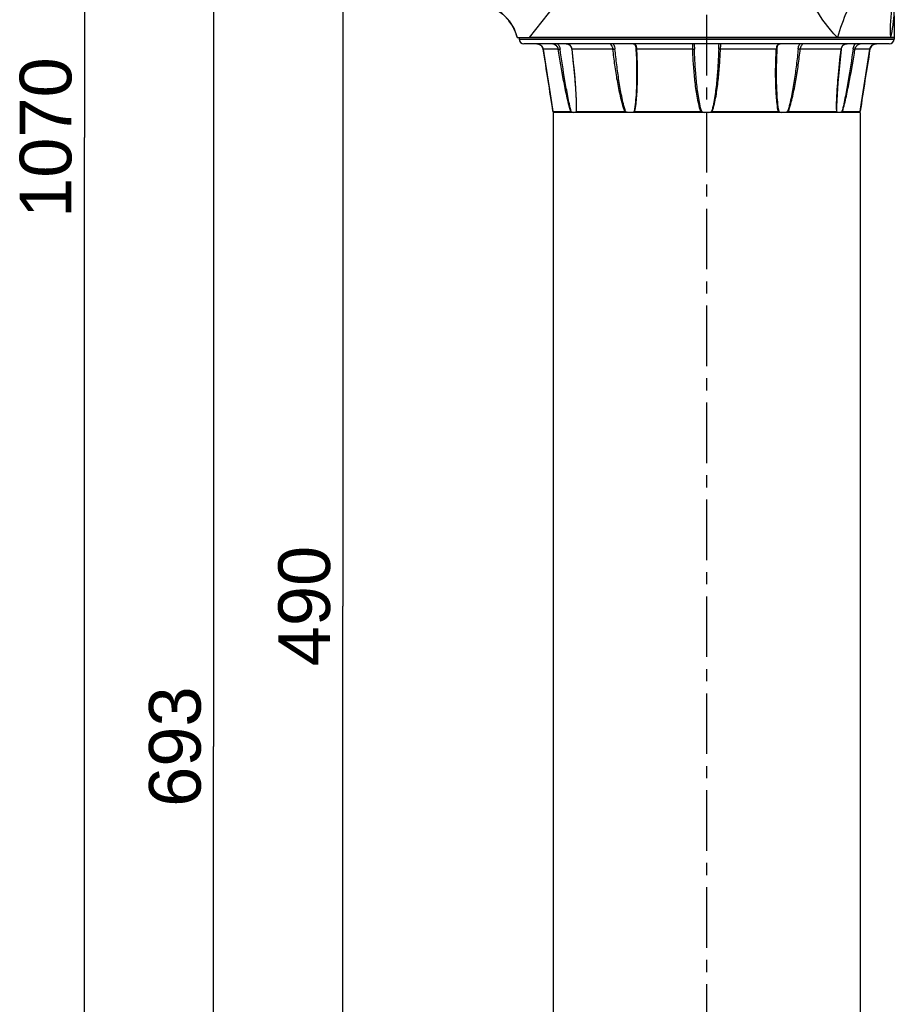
# Model space of a CAD drawing. Header units: millimetres. Extents: x 12 to 2508, y 25 to 1770.
# Tile 24 of 53: x 1243 to 1514, y 617 to 921. Entities that reach past the tile are written whole.
import ezdxf

# ---------------------------------------------------------------- set-up
doc = ezdxf.new("R2010")
doc.units = ezdxf.units.MM
doc.linetypes.add('CENTER', pattern=[0.6, 0.375, -0.075, 0.075, -0.075])
for name, color, linetype in [('ARM1_ABL4', 7, 'Continuous'), ('ARM1_PIPE_PBL5', 7, 'Continuous'), ('COVER_M_PBL14', 7, 'Continuous'), ('COVER_M_PBL27', 7, 'Continuous'), ('FLANGE_ARM1_PBL35', 7, 'Continuous'), ('FLANGE_E_PBL3', 7, 'Continuous'), ('HOLDER_M_PBL26', 7, 'Continuous'), ('HOLDER_M_PBL36', 7, 'Continuous'), ('MODULE_M_ABL1', 7, 'Continuous'), ('MODULE_M_ABL13', 7, 'Continuous'), ('new_view_6_VBL0', 7, 'Continuous')]:
    doc.layers.add(name, color=color, linetype=linetype)
doc.styles.get("Standard").update_dxf_attribs({"font": 'arial.ttf'})
doc.dimstyles.new('DIMSTYLE_4', dxfattribs={"dimtxt": 16, "dimasz": 12, "dimexe": 1, "dimexo": 0.5, "dimgap": 1, "dimtad": 1, "dimdsep": 46, "dimtxsty": 'Standard', "dimblk": '_FILLED', "dimblk1": '_FILLED', "dimblk2": '_FILLED', "dimcen": 0.09, "dimclrt": 134, "dimazin": 2, "dimtp": 0.5, "dimtm": 0.5, "dimtfac": 1, "dimtofl": 0, "dimtmove": 0, "dimatfit": 3, "dimldrblk": '_FILLED', "dimfxl": 1, "dimtolj": 1, "dimarcsym": 0})
doc.dimstyles.new('DIMSTYLE_5', dxfattribs={"dimtxt": 16, "dimasz": 12, "dimexe": 1, "dimexo": 0.5, "dimgap": 1, "dimtad": 1, "dimdsep": 46, "dimtxsty": 'Standard', "dimblk": '_FILLED', "dimblk1": '_FILLED', "dimblk2": '_FILLED', "dimcen": 0.09, "dimclrt": 134, "dimazin": 2, "dimtp": 0.8, "dimtm": 0.8, "dimtfac": 1, "dimtofl": 0, "dimtmove": 0, "dimatfit": 3, "dimldrblk": '_FILLED', "dimfxl": 1, "dimtolj": 1, "dimarcsym": 0})
doc.dimstyles.new('DIMSTYLE_6', dxfattribs={"dimtxt": 16, "dimasz": 12, "dimexe": 1, "dimexo": 0.5, "dimgap": 1, "dimtad": 1, "dimdec": 0, "dimdsep": 46, "dimtxsty": 'Standard', "dimblk": '_FILLED', "dimblk1": '_FILLED', "dimblk2": '_FILLED', "dimcen": 0.09, "dimclrt": 134, "dimazin": 2, "dimtp": 1.2, "dimtm": 1.2, "dimtfac": 1, "dimtdec": 0, "dimtofl": 0, "dimtmove": 0, "dimatfit": 3, "dimldrblk": '_FILLED', "dimfxl": 1, "dimtolj": 1, "dimarcsym": 0})

# ---------------------------------------------------------------- blocks, each defined once
blk = doc.blocks.new('_FILLED')
at = {"color": 0, "linetype": 'ByBlock'}
blk.add_solid([(0, 0), (-1, 0.2), (-1, -0.2)], dxfattribs=at)
blk = doc.blocks.new('*D11')
at = {"color": 134, "transparency": 16777216}
for p, q in [((1982.52, 772.6), (1986.52, 772.6)), ((1982.52, 772.6), (1982.52, 700.1)), ((1982.52, 627.6), (1982.52, 700.1)), ((2153.52, 627.6), (1978.52, 627.6))]:
    blk.add_line(p, q, dxfattribs=at)
at = {"color": 134, "transparency": 16777216, "xscale": 12, "yscale": 12, "zscale": 12}
for p, rotation in [((1982.52, 772.6), 90), ((1982.52, 627.6), 270)]:
    blk.add_blockref('_FILLED', p, dxfattribs=dict(at, rotation=rotation))
at = {"color": 134, "transparency": 16777216, "insert": (1962.52, 700.1), "char_height": 16, "width": 36.8, "attachment_point": 2, "rotation": 90, "line_spacing_factor": 0.9}
blk.add_mtext('145', dxfattribs=at)
blk = doc.blocks.new('*D12')
at = {"color": 134, "transparency": 16777216}
for p, q in [((1978.52, 1262.6), (2016.53, 1262.6)), ((1982.52, 1262.6), (1982.52, 1017.6)), ((1982.52, 772.6), (1982.52, 1017.6)), ((2016.34, 772.6), (1978.52, 772.6))]:
    blk.add_line(p, q, dxfattribs=at)
at = {"color": 134, "transparency": 16777216, "xscale": 12, "yscale": 12, "zscale": 12}
for p, rotation in [((1982.52, 1262.6), 90), ((1982.52, 772.6), 270)]:
    blk.add_blockref('_FILLED', p, dxfattribs=dict(at, rotation=rotation))
at = {"color": 134, "transparency": 16777216, "insert": (1962.52, 1017.6), "char_height": 16, "width": 36.8, "attachment_point": 2, "rotation": 90, "line_spacing_factor": 0.9}
blk.add_mtext('490', dxfattribs=at)
blk = doc.blocks.new('HOLDER_M_PBL26', base_point=(2088.6, 778.1))
at = {"layer": 'HOLDER_M_PBL26', "color": 7}
for p, q in [((2036.47, 841.6), (2153.02, 841.6)), ((2153.02, 834.86), (2153.02, 841.6)), ((2066.22, 714.6), (2023.97, 830.72)), ((2153.22, 714.6), (2153.22, 830.57)), ((2153.22, 714.6), (2066.22, 714.6))]:
    blk.add_line(p, q, dxfattribs=at)
at = {"layer": 'HOLDER_M_PBL26', "color": 2}
for p, q in [((2040.2, 841.6), (2095.02, 772.6)), ((2127.63, 830.8), (2095.02, 772.6)), ((2024.83, 828.36), (2095.02, 772.6)), ((2095.02, 772.6), (2153.22, 805.21))]:
    blk.add_line(p, q, dxfattribs=at)
at = {"layer": 'HOLDER_M_PBL26', "color": 7}
for points in [[(2036.47, 841.6), (2035.44, 838.9), (2033.95, 836.5), (2032.03, 834.43), (2029.76, 832.75), (2027.22, 831.53), (2024.49, 830.8), (2023.97, 830.72)], [(2153.22, 830.57), (2153.13, 831.6), (2153.04, 833.41), (2153.02, 834.86)]]:
    blk.add_lwpolyline(points, dxfattribs=at)
at = {"layer": 'HOLDER_M_PBL26', "color": 2}
for points, knots in [([(2127.63, 830.8), (2128.2, 831.81), (2130.48, 835.64), (2133.18, 839.25), (2135.48, 841.6)], [0, 0, 0, 0, 0.261659, 1, 1, 1, 1]), ([(2153.22, 812.11), (2149.08, 816.11), (2141.88, 825.34), (2137.11, 836.03), (2135.48, 841.6)], [0, 0, 0, 0, 0.498052, 1, 1, 1, 1]), ([(2153.22, 828.29), (2152.93, 829.37), (2151.94, 833.73), (2151.69, 838.25), (2151.92, 841.6)], [0, 0, 0, 0, 0.248873, 1, 1, 1, 1]), ([(2153.02, 834.86), (2153.03, 834.49), (2152.93, 836.18), (2152.85, 836.83), (2152.69, 838.22), (2152.42, 839.74), (2152.11, 841), (2151.92, 841.6)], [0, 0, 0, 0, 0.162101, 0.29688, 0.439041, 0.724926, 1, 1, 1, 1]), ([(2153.22, 805.21), (2148.22, 808.63), (2138.92, 816.49), (2131.05, 825.8), (2127.63, 830.8)], [0, 0, 0, 0, 0.499996, 1, 1, 1, 1])]:
    blk.add_open_spline(points, degree=3, knots=knots, dxfattribs=at)
blk = doc.blocks.new('COVER_M_PBL27', base_point=(2044.27, 772.6))
at = {"layer": 'COVER_M_PBL27', "color": 7}
for p, q in [((2022.52, 829.6), (2022.52, 719.6)), ((2023.52, 830.6), (2023.92, 830.6)), ((2066.02, 714.59), (2023.92, 830.6)), ((2024.68, 828.5), (2024.78, 828.5)), ((2065.26, 716.7), (2065.45, 716.7)), ((2027.52, 714.6), (2066.02, 714.6))]:
    blk.add_line(p, q, dxfattribs=at)
at = {"layer": 'COVER_M_PBL27', "color": 2}
for p, q in [((2023.52, 830.6), (2023.52, 823.75)), ((2023.02, 797.4), (2023.02, 812.51)), ((2023.02, 732.68), (2023.02, 792.79)), ((2039.59, 772.6), (2035.85, 772.6)), ((2023.02, 732.68), (2022.52, 732.68)), ((2027.52, 728.92), (2027.52, 714.6))]:
    blk.add_line(p, q, dxfattribs=at)
at = {"layer": 'COVER_M_PBL27', "color": 7}
for centre, radius, start, end in [((2023.52, 829.6), 1, 90, 180), ((2027.52, 719.6), 5, 180, 270)]:
    blk.add_arc(centre, radius, start, end, dxfattribs=at)
at = {"layer": 'COVER_M_PBL27', "color": 2}
for points, knots in [([(2022.52, 822.87), (2022.52, 823.1), (2022.76, 823.59), (2023.27, 823.75), (2023.52, 823.75)], [0, 0, 0, 0, 0.477796, 1, 1, 1, 1]), ([(2022.79, 816.22), (2022.84, 817), (2022.97, 818.45), (2023.19, 820.96), (2023.39, 822.69), (2023.52, 823.75)], [0, 0, 0, 0, 0.309973, 0.577168, 1, 1, 1, 1]), ([(2039.59, 772.6), (2039.59, 777.93), (2038.4, 788.27), (2034.03, 802.3), (2028.83, 813.93), (2025.19, 820.78), (2023.52, 823.75)], [0, 0, 0, 0, 0.295426, 0.570897, 0.811143, 1, 1, 1, 1]), ([(2022.52, 815.87), (2022.52, 815.9), (2022.55, 816.05), (2022.69, 816.16), (2022.79, 816.22)], [0, 0, 0, 0, 0.212535, 1, 1, 1, 1]), ([(2022.52, 815.87), (2022.52, 815.59), (2022.57, 814.46), (2022.79, 813.34), (2023.02, 812.51)], [0, 0, 0, 0, 0.242082, 1, 1, 1, 1]), ([(2023.02, 812.51), (2022.96, 812.82), (2022.78, 814.05), (2022.73, 815.3), (2022.79, 816.22)], [0, 0, 0, 0, 0.25505, 1, 1, 1, 1]), ([(2023.02, 812.51), (2024.54, 809.92), (2027.65, 804.28), (2031.8, 794.96), (2035.02, 784.26), (2035.85, 776.54), (2035.85, 772.6)], [0, 0, 0, 0, 0.212602, 0.455336, 0.720849, 1, 1, 1, 1]), ([(2035.85, 772.6), (2035.85, 768.65), (2035.02, 760.93), (2031.8, 750.24), (2027.65, 740.92), (2024.54, 735.27), (2023.02, 732.68)], [0, 0, 0, 0, 0.279153, 0.544665, 0.787399, 1, 1, 1, 1]), ([(2039.59, 772.6), (2039.59, 768.37), (2038.85, 760.09), (2035.89, 748.44), (2031.97, 738.13), (2028.99, 731.83), (2027.52, 728.92)], [0, 0, 0, 0, 0.277281, 0.542462, 0.786172, 1, 1, 1, 1]), ([(2027.52, 728.92), (2026.87, 728.92), (2025.61, 729.1), (2023.97, 729.9), (2022.81, 731.13), (2022.52, 732.19), (2022.52, 732.68)], [0, 0, 0, 0, 0.281714, 0.545921, 0.783291, 1, 1, 1, 1]), ([(2027.52, 728.92), (2027.01, 729.04), (2025.14, 729.73), (2023.49, 731.29), (2023.02, 732.68)], [0, 0, 0, 0, 0.262922, 1, 1, 1, 1])]:
    blk.add_open_spline(points, degree=3, knots=knots, dxfattribs=at)
at = {"layer": 'COVER_M_PBL27', "color": 7}
for points, knots in [([(2023.02, 792.79), (2022.84, 793.1), (2022.67, 793.89), (2022.62, 795.1), (2022.67, 796.31), (2022.84, 797.1), (2023.02, 797.4)], [0, 0, 0, 0, 0.225535, 0.499968, 0.774416, 1, 1, 1, 1]), ([(2023.02, 797.4), (2023.13, 797.6), (2023.39, 797.94), (2023.8, 798.1), (2023.98, 798.1)], [0, 0, 0, 0, 0.559951, 1, 1, 1, 1]), ([(2023.98, 798.1), (2024.43, 798.1), (2025.12, 797.39), (2025.51, 796.27), (2025.65, 795.1), (2025.51, 793.92), (2025.12, 792.81), (2024.43, 792.1), (2023.98, 792.1)], [0, 0, 0, 0, 0.188123, 0.331935, 0.500108, 0.668205, 0.811924, 1, 1, 1, 1]), ([(2025.13, 793.01), (2024.82, 793.65), (2024.61, 795.09), (2024.82, 796.54), (2025.12, 797.17)], [0, 0, 0, 0, 0.499692, 1, 1, 1, 1]), ([(2023.98, 792.1), (2023.8, 792.1), (2023.39, 792.25), (2023.13, 792.59), (2023.02, 792.79)], [0, 0, 0, 0, 0.440049, 1, 1, 1, 1])]:
    blk.add_open_spline(points, degree=3, knots=knots, dxfattribs=at)
blk = doc.blocks.new('*D14')
at = {"color": 134, "transparency": 16777216}
for p, q in [((2308.32, 1697.6), (1898.52, 1697.6)), ((1902.52, 1697.6), (1902.52, 1162.6)), ((1902.52, 627.6), (1902.52, 1162.6)), ((2153.52, 627.6), (1898.52, 627.6))]:
    blk.add_line(p, q, dxfattribs=at)
at = {"color": 134, "transparency": 16777216, "xscale": 12, "yscale": 12, "zscale": 12}
for p, rotation in [((1902.52, 1697.6), 90), ((1902.52, 627.6), 270)]:
    blk.add_blockref('_FILLED', p, dxfattribs=dict(at, rotation=rotation))
at = {"color": 134, "transparency": 16777216, "insert": (1882.52, 1162.6), "char_height": 16, "width": 49.0667, "attachment_point": 2, "rotation": 90, "line_spacing_factor": 0.9}
blk.add_mtext('1070', dxfattribs=at)
blk = doc.blocks.new('ARM1_PIPE_PBL5', base_point=(2125.267, 1338.169))
at = {"layer": 'ARM1_PIPE_PBL5', "color": 7}
for p, q in [((2047.517, 1170.396), (2047.517, 864.796)), ((2142.517, 1170.396), (2047.517, 1170.396)), ((2142.517, 1170.396), (2142.517, 864.796))]:
    blk.add_line(p, q, dxfattribs=at)
blk = doc.blocks.new('FLANGE_ARM1_PBL35', base_point=(2095.02, 1182.48))
at = {"layer": 'FLANGE_ARM1_PBL35', "color": 7}
for p, q in [((2037.02, 1193.6), (2037.02, 1193.1)), ((2151.52, 1191.6), (2038.52, 1191.6)), ((2153.02, 1193.6), (2040.2, 1193.6)), ((2091.17, 1191.59), (2091.17, 1191.59)), ((2098.87, 1191.59), (2098.87, 1191.59)), ((2147.56, 1191.6), (2147.54, 1191.6)), ((2153.02, 1193.6), (2153.02, 1193.1)), ((2044.13, 1190.77), (2044.13, 1190.76)), ((2044.13, 1190.76), (2044.39, 1190.24)), ((2044.47, 1189.92), (2046.25, 1178.77)), ((2145.56, 1189.92), (2145.64, 1190.25)), ((2145.64, 1190.25), (2145.91, 1190.77)), ((2073.37, 1182.38), (2073.37, 1182.37)), ((2116.67, 1182.37), (2116.67, 1182.37)), ((2047.5, 1170.69), (2047.5, 1170.69)), ((2047.5, 1170.69), (2052.98, 1170.69)), ((2047.67, 1170.53), (2047.56, 1170.64)), ((2047.82, 1170.4), (2047.67, 1170.53)), ((2054.7, 1172.15), (2054.7, 1172.15)), ((2054.76, 1170.69), (2069.72, 1170.69)), ((2072.8, 1170.69), (2093.24, 1170.69)), ((2096.8, 1170.69), (2117.23, 1170.69)), ((2120.32, 1170.69), (2135.28, 1170.69)), ((2137.06, 1170.69), (2142.53, 1170.69)), ((2142.36, 1170.53), (2142.21, 1170.4)), ((2142.48, 1170.64), (2142.36, 1170.53)), ((2142.53, 1170.69), (2142.53, 1170.69))]:
    blk.add_line(p, q, dxfattribs=at)
at = {"layer": 'FLANGE_ARM1_PBL35', "color": 2}
for p, q in [((2037.02, 1193.1), (2153.02, 1193.1)), ((2044.48, 1189.92), (2044.47, 1189.92)), ((2049.1, 1189.92), (2044.48, 1189.92)), ((2066.03, 1189.92), (2053.39, 1189.92)), ((2090.73, 1189.92), (2073.46, 1189.92)), ((2116.58, 1189.92), (2099.3, 1189.92)), ((2136.64, 1189.92), (2124, 1189.92)), ((2145.56, 1189.92), (2140.93, 1189.92)), ((2145.56, 1189.92), (2145.56, 1189.92)), ((2054.7, 1172.15), (2054.67, 1170.64)), ((2135.36, 1170.64), (2135.33, 1172.15))]:
    blk.add_line(p, q, dxfattribs=at)
at = {"layer": 'FLANGE_ARM1_PBL35', "color": 7}
for points in [[(2042.5, 1191.6), (2042.76, 1191.58), (2043.27, 1191.44), (2043.73, 1191.18), (2044.12, 1190.78), (2044.39, 1190.25), (2044.47, 1189.92)], [(2051.55, 1191.6), (2051.83, 1191.58), (2052.31, 1191.45), (2052.73, 1191.18), (2053.04, 1190.77), (2053.24, 1190.26), (2053.3, 1189.94)], [(2072.27, 1191.6), (2072.44, 1191.58), (2072.73, 1191.47), (2072.92, 1191.23), (2073.05, 1190.86), (2073.14, 1190.33), (2073.17, 1189.98)], [(2116.87, 1189.98), (2116.89, 1190.31), (2116.98, 1190.84), (2117.11, 1191.22), (2117.3, 1191.46), (2117.58, 1191.58), (2117.77, 1191.6)], [(2136.74, 1189.94), (2136.79, 1190.23), (2136.98, 1190.75), (2137.29, 1191.17), (2137.7, 1191.44), (2138.18, 1191.58), (2138.49, 1191.6)], [(2145.56, 1189.92), (2145.64, 1190.23), (2145.9, 1190.76), (2146.29, 1191.17), (2146.75, 1191.44), (2147.25, 1191.57), (2147.54, 1191.6)], [(2053.3, 1189.94), (2054.36, 1179.52), (2054.66, 1174.21), (2054.7, 1172.15)], [(2073.17, 1189.98), (2073.29, 1187.02), (2073.36, 1183.94), (2073.37, 1182.38)], [(2116.67, 1182.37), (2116.68, 1183.94), (2116.74, 1187), (2116.87, 1189.98)], [(2135.33, 1172.15), (2135.37, 1174.21), (2135.68, 1179.51), (2136.74, 1189.94)], [(2142.53, 1170.69), (2142.96, 1173.46), (2143.78, 1178.74), (2145.56, 1189.92)], [(2046.25, 1178.78), (2047.07, 1173.49), (2047.5, 1170.69)]]:
    blk.add_lwpolyline(points, dxfattribs=at)
for centre, radius, start, end in [((2038.52, 1193.1), 1.5, 180, 270), ((2151.52, 1193.1), 1.5, 270, 360), ((2095.01, 1174.52), 4.17, 248.6997, 261.8375), ((2095.02, 1174.52), 4.17, 278.1625, 291.3003)]:
    blk.add_arc(centre, radius, start, end, dxfattribs=at)
at = {"layer": 'FLANGE_ARM1_PBL35', "color": 2}
for centre, radius, start, end in [((150.64, 882), 1918.7, 8.65377, 9.23508), ((2050.76, 1189.61), 2.65, 6.8005, 7.7047), ((2139.28, 1189.61), 2.65, 172.2972, 173.1995), ((2138.34, 1189.86), 1.72, 110.2835, 113.4277), ((4039.39, 882), 1918.7, 170.76492, 171.34623), ((2006.87, 1172.13), 47.91, 359.8995, 0.0177), ((2183.16, 1172.13), 47.91, 179.9822, 180.1009)]:
    blk.add_arc(centre, radius, start, end, dxfattribs=at)
for points, knots in [([(2044.48, 1189.92), (2044.4, 1190.38), (2043.91, 1191.27), (2042.95, 1191.59), (2042.5, 1191.6)], [0, 0, 0, 0, 0.506657, 1, 1, 1, 1]), ([(2047.48, 1191.6), (2047.64, 1191.6), (2048.44, 1191.38), (2049, 1190.56), (2049.1, 1189.92)], [0, 0, 0, 0, 0.19553, 1, 1, 1, 1]), ([(2048.91, 1191.6), (2049.12, 1191.4), (2049.48, 1190.89), (2049.65, 1190.31), (2049.7, 1190)], [0, 0, 0, 0, 0.491301, 1, 1, 1, 1]), ([(2053.38, 1189.96), (2053.33, 1190.4), (2053.05, 1191.09), (2052.24, 1191.54), (2051.78, 1191.6), (2051.55, 1191.6)], [0, 0, 0, 0, 0.49358, 0.740567, 1, 1, 1, 1]), ([(2065.22, 1191.6), (2065.23, 1191.6), (2065.27, 1191.58), (2065.29, 1191.55), (2065.32, 1191.53)], [0, 0, 0, 0, 0.121189, 1, 1, 1, 1]), ([(2066.17, 1191.6), (2066.24, 1191.49), (2066.5, 1190.99), (2066.63, 1190.44), (2066.68, 1190)], [0, 0, 0, 0, 0.222114, 1, 1, 1, 1]), ([(2073.46, 1189.92), (2073.45, 1190.15), (2073.41, 1190.57), (2073.24, 1191.15), (2072.82, 1191.55), (2072.45, 1191.6), (2072.27, 1191.6)], [0, 0, 0, 0, 0.293073, 0.543792, 0.762815, 1, 1, 1, 1]), ([(2090.95, 1191.6), (2090.9, 1191.6), (2090.81, 1191.59), (2090.7, 1191.49), (2090.65, 1191.33), (2090.63, 1191.03), (2090.69, 1190.55), (2090.72, 1190.15), (2090.73, 1189.92)], [0, 0, 0, 0, 0.076448, 0.14552, 0.228088, 0.337151, 0.633525, 1, 1, 1, 1]), ([(2091.17, 1191.59), (2091.17, 1191.35), (2091.22, 1190.82), (2091.25, 1190.29), (2091.26, 1190)], [0, 0, 0, 0, 0.451499, 1, 1, 1, 1]), ([(2098.77, 1190), (2098.78, 1190.29), (2098.82, 1190.82), (2098.87, 1191.35), (2098.87, 1191.59)], [0, 0, 0, 0, 0.548263, 1, 1, 1, 1]), ([(2099.3, 1189.92), (2099.31, 1190.15), (2099.35, 1190.55), (2099.4, 1191.03), (2099.39, 1191.33), (2099.34, 1191.49), (2099.23, 1191.59), (2099.13, 1191.6), (2099.09, 1191.6)], [0, 0, 0, 0, 0.366493, 0.662858, 0.771917, 0.85448, 0.923552, 1, 1, 1, 1]), ([(2117.52, 1191.58), (2117.37, 1191.55), (2117.06, 1191.44), (2116.75, 1191.04), (2116.62, 1190.51), (2116.59, 1190.13), (2116.58, 1189.92)], [0, 0, 0, 0, 0.225201, 0.448079, 0.705623, 1, 1, 1, 1]), ([(2123.35, 1190), (2123.37, 1190.16), (2123.45, 1190.72), (2123.66, 1191.26), (2123.87, 1191.62)], [0, 0, 0, 0, 0.271527, 1, 1, 1, 1]), ([(2124, 1189.92), (2124.03, 1190.15), (2124.13, 1190.58), (2124.36, 1191.05), (2124.55, 1191.33), (2124.66, 1191.48), (2124.75, 1191.55), (2124.79, 1191.6), (2124.81, 1191.6)], [0, 0, 0, 0, 0.366185, 0.686172, 0.813756, 0.910545, 0.972498, 1, 1, 1, 1]), ([(2140.34, 1190), (2140.36, 1190.16), (2140.49, 1190.75), (2140.81, 1191.3), (2141.14, 1191.62)], [0, 0, 0, 0, 0.256927, 1, 1, 1, 1]), ([(2140.93, 1189.92), (2140.97, 1190.16), (2141.16, 1190.71), (2141.72, 1191.35), (2142.3, 1191.6), (2142.55, 1191.6)], [0, 0, 0, 0, 0.288276, 0.693694, 1, 1, 1, 1]), ([(2147.54, 1191.6), (2147.08, 1191.59), (2146.13, 1191.27), (2145.63, 1190.38), (2145.56, 1189.92)], [0, 0, 0, 0, 0.49337, 1, 1, 1, 1]), ([(2049.1, 1189.92), (2049.14, 1189.92), (2049.34, 1189.94), (2049.54, 1189.98), (2049.7, 1190)], [0, 0, 0, 0, 0.17123, 1, 1, 1, 1]), ([(2052.98, 1170.69), (2052.5, 1172.25), (2051.75, 1175.43), (2050.45, 1181.84), (2049.62, 1186.68), (2049.1, 1189.92)], [0, 0, 0, 0, 0.248429, 0.498839, 1, 1, 1, 1]), ([(2053.16, 1170.64), (2052.72, 1172.21), (2052.06, 1175.42), (2050.89, 1181.88), (2050.16, 1186.75), (2049.7, 1190)], [0, 0, 0, 0, 0.248785, 0.499089, 1, 1, 1, 1]), ([(2053.39, 1189.92), (2053.37, 1189.92), (2053.34, 1189.93), (2053.3, 1189.93), (2053.3, 1189.94)], [0, 0, 0, 0, 0.706396, 1, 1, 1, 1]), ([(2054.78, 1172.15), (2054.78, 1173.61), (2054.66, 1176.57), (2054.23, 1182.49), (2053.75, 1186.95), (2053.39, 1189.92)], [0, 0, 0, 0, 0.246493, 0.496325, 1, 1, 1, 1]), ([(2065.32, 1191.53), (2065.48, 1191.36), (2065.8, 1190.85), (2065.99, 1190.28), (2066.03, 1189.92)], [0, 0, 0, 0, 0.397429, 1, 1, 1, 1]), ([(2066.03, 1189.92), (2066.2, 1189.93), (2066.42, 1189.95), (2066.64, 1189.99), (2066.68, 1190)], [0, 0, 0, 0, 0.78053, 1, 1, 1, 1]), ([(2069.72, 1170.69), (2069.43, 1171.46), (2068.95, 1173.03), (2068.16, 1176.21), (2067.38, 1180.22), (2066.62, 1185.07), (2066.22, 1188.3), (2066.03, 1189.92)], [0, 0, 0, 0, 0.125372, 0.25071, 0.500991, 0.750755, 1, 1, 1, 1]), ([(2069.97, 1170.64), (2069.71, 1171.42), (2069.27, 1173), (2068.57, 1176.21), (2067.88, 1180.25), (2067.21, 1185.12), (2066.85, 1188.38), (2066.68, 1190)], [0, 0, 0, 0, 0.125306, 0.250636, 0.500819, 0.750616, 1, 1, 1, 1]), ([(2072.8, 1170.69), (2072.97, 1171.46), (2073.22, 1173.04), (2073.52, 1176.22), (2073.67, 1180.24), (2073.65, 1185.08), (2073.54, 1188.31), (2073.46, 1189.92)], [0, 0, 0, 0, 0.123156, 0.247389, 0.497298, 0.748301, 1, 1, 1, 1]), ([(2073.46, 1189.92), (2073.39, 1189.92), (2073.31, 1189.93), (2073.17, 1189.95), (2073.17, 1189.98)], [0, 0, 0, 0, 0.704835, 1, 1, 1, 1]), ([(2090.73, 1189.92), (2090.84, 1189.92), (2091.02, 1189.94), (2091.21, 1189.96), (2091.26, 1190)], [0, 0, 0, 0, 0.630142, 1, 1, 1, 1]), ([(2093.24, 1170.69), (2092.97, 1171.46), (2092.55, 1173.03), (2091.92, 1176.21), (2091.38, 1180.23), (2090.96, 1185.07), (2090.79, 1188.3), (2090.73, 1189.92)], [0, 0, 0, 0, 0.125137, 0.250229, 0.500265, 0.750189, 1, 1, 1, 1]), ([(2093.5, 1170.64), (2093.26, 1171.42), (2092.88, 1173), (2092.32, 1176.21), (2091.84, 1180.26), (2091.46, 1185.13), (2091.31, 1188.38), (2091.26, 1190)], [0, 0, 0, 0, 0.125111, 0.250241, 0.500231, 0.750161, 1, 1, 1, 1]), ([(2098.77, 1190), (2098.72, 1188.38), (2098.57, 1185.13), (2098.2, 1180.26), (2097.71, 1176.21), (2097.16, 1173), (2096.78, 1171.42), (2096.53, 1170.64)], [0, 0, 0, 0, 0.249839, 0.499769, 0.74976, 0.874889, 1, 1, 1, 1]), ([(2096.8, 1170.69), (2097.06, 1171.46), (2097.48, 1173.03), (2098.11, 1176.21), (2098.65, 1180.23), (2099.08, 1185.07), (2099.24, 1188.3), (2099.3, 1189.92)], [0, 0, 0, 0, 0.125137, 0.250229, 0.500265, 0.750189, 1, 1, 1, 1]), ([(2099.3, 1189.92), (2099.19, 1189.92), (2099.02, 1189.94), (2098.83, 1189.96), (2098.77, 1190)], [0, 0, 0, 0, 0.630132, 1, 1, 1, 1]), ([(2117.23, 1170.69), (2117.06, 1171.46), (2116.82, 1173.04), (2116.52, 1176.22), (2116.37, 1180.24), (2116.38, 1185.08), (2116.5, 1188.31), (2116.58, 1189.92)], [0, 0, 0, 0, 0.123156, 0.247389, 0.497298, 0.748301, 1, 1, 1, 1]), ([(2116.58, 1189.92), (2116.65, 1189.92), (2116.72, 1189.93), (2116.86, 1189.95), (2116.87, 1189.98)], [0, 0, 0, 0, 0.704858, 1, 1, 1, 1]), ([(2123.35, 1190), (2123.19, 1188.38), (2122.83, 1185.12), (2122.16, 1180.25), (2121.46, 1176.21), (2120.76, 1173), (2120.33, 1171.42), (2120.06, 1170.64)], [0, 0, 0, 0, 0.249384, 0.499181, 0.749364, 0.874694, 1, 1, 1, 1]), ([(2120.32, 1170.69), (2120.61, 1171.46), (2121.09, 1173.03), (2121.88, 1176.21), (2122.66, 1180.22), (2123.41, 1185.07), (2123.82, 1188.3), (2124, 1189.92)], [0, 0, 0, 0, 0.125372, 0.25071, 0.500991, 0.750755, 1, 1, 1, 1]), ([(2124, 1189.92), (2123.83, 1189.93), (2123.61, 1189.95), (2123.4, 1189.99), (2123.35, 1190)], [0, 0, 0, 0, 0.780524, 1, 1, 1, 1]), ([(2135.25, 1172.15), (2135.25, 1173.61), (2135.37, 1176.57), (2135.8, 1182.49), (2136.28, 1186.95), (2136.64, 1189.92)], [0, 0, 0, 0, 0.246493, 0.496325, 1, 1, 1, 1]), ([(2136.64, 1189.92), (2136.67, 1189.92), (2136.69, 1189.93), (2136.73, 1189.93), (2136.74, 1189.94)], [0, 0, 0, 0, 0.706367, 1, 1, 1, 1]), ([(2137.66, 1191.44), (2137.38, 1191.32), (2136.88, 1190.89), (2136.69, 1190.28), (2136.65, 1189.96)], [0, 0, 0, 0, 0.490112, 1, 1, 1, 1]), ([(2140.34, 1190), (2139.88, 1186.75), (2139.14, 1181.88), (2137.98, 1175.42), (2137.31, 1172.21), (2136.88, 1170.64)], [0, 0, 0, 0, 0.500911, 0.751215, 1, 1, 1, 1]), ([(2137.06, 1170.69), (2137.53, 1172.25), (2138.28, 1175.43), (2139.59, 1181.84), (2140.42, 1186.68), (2140.93, 1189.92)], [0, 0, 0, 0, 0.248429, 0.498839, 1, 1, 1, 1]), ([(2140.93, 1189.92), (2140.9, 1189.92), (2140.7, 1189.94), (2140.5, 1189.98), (2140.34, 1190)], [0, 0, 0, 0, 0.171226, 1, 1, 1, 1]), ([(2073.37, 1182.37), (2073.37, 1180.4), (2073.31, 1177.45), (2073.04, 1173.53), (2072.8, 1171.59), (2072.6, 1170.64)], [0, 0, 0, 0, 0.502059, 0.751992, 1, 1, 1, 1]), ([(2117.43, 1170.64), (2117.24, 1171.59), (2117, 1173.53), (2116.72, 1177.45), (2116.67, 1180.4), (2116.67, 1182.37)], [0, 0, 0, 0, 0.248007, 0.497941, 1, 1, 1, 1])]:
    blk.add_open_spline(points, degree=3, knots=knots, dxfattribs=at)
for points in [[(2117.76, 1191.6), (2117.68, 1191.6), (2117.6, 1191.59), (2117.52, 1191.58)], [(2138.07, 1191.56), (2137.96, 1191.54), (2137.85, 1191.51), (2137.75, 1191.47)], [(2138.48, 1191.6), (2138.35, 1191.6), (2138.21, 1191.59), (2138.07, 1191.56)], [(2054.76, 1170.69), (2054.78, 1171.14), (2054.78, 1171.6), (2054.78, 1172.05)], [(2135.28, 1170.69), (2135.26, 1171.14), (2135.25, 1171.6), (2135.25, 1172.05)]]:
    blk.add_open_spline(points, degree=3, dxfattribs=at)
at = {"layer": 'FLANGE_ARM1_PBL35', "color": 7}
for points, knots in [([(2047.5, 1170.69), (2047.5, 1170.68), (2047.53, 1170.67), (2047.54, 1170.65), (2047.56, 1170.64)], [0, 0, 0, 0, 0.301878, 1, 1, 1, 1]), ([(2053.16, 1170.64), (2053.14, 1170.65), (2053.08, 1170.67), (2053.02, 1170.69), (2052.98, 1170.69)], [0, 0, 0, 0, 0.296314, 1, 1, 1, 1]), ([(2053.16, 1170.64), (2053.22, 1170.61), (2053.44, 1170.52), (2053.67, 1170.44), (2053.85, 1170.4)], [0, 0, 0, 0, 0.273436, 1, 1, 1, 1]), ([(2054.44, 1170.4), (2054.47, 1170.41), (2054.57, 1170.46), (2054.65, 1170.56), (2054.67, 1170.64)], [0, 0, 0, 0, 0.266172, 1, 1, 1, 1]), ([(2054.76, 1170.69), (2054.75, 1170.69), (2054.71, 1170.69), (2054.68, 1170.66), (2054.67, 1170.64)], [0, 0, 0, 0, 0.313845, 1, 1, 1, 1]), ([(2069.97, 1170.64), (2070.2, 1170.56), (2070.51, 1170.47), (2070.83, 1170.41), (2070.9, 1170.4)], [0, 0, 0, 0, 0.756175, 1, 1, 1, 1]), ([(2071.93, 1170.4), (2072, 1170.41), (2072.23, 1170.46), (2072.45, 1170.55), (2072.6, 1170.64)], [0, 0, 0, 0, 0.267606, 1, 1, 1, 1]), ([(2072.8, 1170.69), (2072.78, 1170.69), (2072.71, 1170.69), (2072.64, 1170.66), (2072.6, 1170.64)], [0, 0, 0, 0, 0.281313, 1, 1, 1, 1]), ([(2117.43, 1170.64), (2117.39, 1170.66), (2117.32, 1170.69), (2117.25, 1170.69), (2117.23, 1170.69)], [0, 0, 0, 0, 0.718688, 1, 1, 1, 1]), ([(2117.43, 1170.64), (2117.48, 1170.61), (2117.69, 1170.5), (2117.92, 1170.43), (2118.1, 1170.4)], [0, 0, 0, 0, 0.234267, 1, 1, 1, 1]), ([(2119.13, 1170.4), (2119.21, 1170.41), (2119.52, 1170.47), (2119.83, 1170.56), (2120.06, 1170.64)], [0, 0, 0, 0, 0.243825, 1, 1, 1, 1]), ([(2135.36, 1170.64), (2135.35, 1170.66), (2135.32, 1170.69), (2135.29, 1170.69), (2135.28, 1170.69)], [0, 0, 0, 0, 0.686157, 1, 1, 1, 1]), ([(2135.36, 1170.64), (2135.39, 1170.56), (2135.46, 1170.46), (2135.56, 1170.41), (2135.59, 1170.4)], [0, 0, 0, 0, 0.733827, 1, 1, 1, 1]), ([(2136.19, 1170.4), (2136.24, 1170.41), (2136.48, 1170.47), (2136.71, 1170.56), (2136.88, 1170.64)], [0, 0, 0, 0, 0.225245, 1, 1, 1, 1]), ([(2137.06, 1170.69), (2137.04, 1170.69), (2136.98, 1170.68), (2136.92, 1170.66), (2136.88, 1170.64)], [0, 0, 0, 0, 0.196351, 1, 1, 1, 1]), ([(2142.48, 1170.64), (2142.49, 1170.65), (2142.51, 1170.67), (2142.53, 1170.68), (2142.53, 1170.69)], [0, 0, 0, 0, 0.698139, 1, 1, 1, 1])]:
    blk.add_open_spline(points, degree=3, knots=knots, dxfattribs=at)
for points in [[(2069.97, 1170.64), (2069.89, 1170.67), (2069.8, 1170.69), (2069.72, 1170.69)], [(2093.5, 1170.64), (2093.42, 1170.67), (2093.33, 1170.69), (2093.24, 1170.69)], [(2096.8, 1170.69), (2096.71, 1170.69), (2096.62, 1170.67), (2096.53, 1170.64)], [(2120.32, 1170.69), (2120.23, 1170.69), (2120.14, 1170.67), (2120.06, 1170.64)]]:
    blk.add_open_spline(points, degree=3, dxfattribs=at)
blk = doc.blocks.new('ARM1_ABL4', base_point=(2125.27, 1326.07))
at = {"layer": 'ARM1_PIPE_PBL5'}
blk.add_blockref('ARM1_PIPE_PBL5', (2125.27, 1338.17), dxfattribs=at)
at = {"layer": 'FLANGE_ARM1_PBL35'}
blk.add_blockref('FLANGE_ARM1_PBL35', (2095.02, 1182.48), dxfattribs=at)
blk = doc.blocks.new('*D21')
at = {"color": 134, "transparency": 16777216}
for p, q in [((2025.52, 1320.6), (1938.52, 1320.6)), ((1942.52, 1320.6), (1942.52, 974.1)), ((1942.52, 627.6), (1942.52, 974.1)), ((2153.52, 627.6), (1938.52, 627.6))]:
    blk.add_line(p, q, dxfattribs=at)
at = {"color": 134, "transparency": 16777216, "xscale": 12, "yscale": 12, "zscale": 12}
for p, rotation in [((1942.52, 1320.6), 90), ((1942.52, 627.6), 270)]:
    blk.add_blockref('_FILLED', p, dxfattribs=dict(at, rotation=rotation))
at = {"color": 134, "transparency": 16777216, "insert": (1922.52, 974.1), "char_height": 16, "width": 36.8, "attachment_point": 2, "rotation": 90, "line_spacing_factor": 0.9}
blk.add_mtext('693', dxfattribs=at)
blk = doc.blocks.new('HOLDER_M_PBL36', base_point=(2088.6, 1257.1))
at = {"layer": 'HOLDER_M_PBL36', "color": 7}
for p, q in [((2023.97, 1204.47), (2066.22, 1320.6)), ((2153.22, 1320.6), (2066.22, 1320.6)), ((2153.22, 1204.62), (2153.22, 1320.6)), ((2153.02, 1200.33), (2153.02, 1193.6)), ((2036.47, 1193.6), (2153.02, 1193.6))]:
    blk.add_line(p, q, dxfattribs=at)
at = {"layer": 'HOLDER_M_PBL36', "color": 2}
for p, q in [((2095.02, 1262.6), (2024.83, 1206.83)), ((2040.2, 1193.6), (2095.02, 1262.6)), ((2095.02, 1262.6), (2127.63, 1204.4)), ((2153.22, 1229.98), (2095.02, 1262.6))]:
    blk.add_line(p, q, dxfattribs=at)
at = {"layer": 'HOLDER_M_PBL36', "color": 7}
for points in [[(2023.97, 1204.47), (2024.49, 1204.39), (2027.22, 1203.67), (2029.76, 1202.44), (2032.03, 1200.76), (2033.95, 1198.69), (2035.44, 1196.29), (2036.47, 1193.6)], [(2153.02, 1200.33), (2153.04, 1201.78), (2153.13, 1203.59), (2153.22, 1204.62)]]:
    blk.add_lwpolyline(points, dxfattribs=at)
at = {"layer": 'HOLDER_M_PBL36', "color": 2}
for centre, radius, start, end in [((2022.01, 1189.58), 15.02, 75.4846, 82.5081), ((2022.02, 1189.59), 15, 70.5411, 75.4889), ((2022.02, 1189.59), 15, 64.8519, 70.5335), ((2022.02, 1189.6), 15, 59.6609, 64.8517), ((2022, 1189.58), 15.03, 53.7221, 59.6549), ((2022.02, 1189.6), 14.99, 48.74, 53.7226), ((2022, 1189.58), 15.02, 42.1857, 48.7315), ((2022.02, 1189.59), 15, 37.7356, 42.1862), ((2022, 1189.59), 15.02, 29.9503, 37.7276), ((2022.04, 1189.61), 14.97, 26.6779, 29.9475), ((2021.98, 1189.58), 15.04, 15.6821, 26.6662), ((2022.11, 1189.62), 14.91, 15.4656, 15.6672)]:
    blk.add_arc(centre, radius, start, end, dxfattribs=at)
for points, knots in [([(2153.22, 1229.98), (2148.22, 1226.56), (2138.92, 1218.7), (2131.05, 1209.39), (2127.63, 1204.4)], [0, 0, 0, 0, 0.499996, 1, 1, 1, 1]), ([(2153.22, 1223.09), (2149.08, 1219.08), (2141.88, 1209.85), (2137.11, 1199.17), (2135.48, 1193.6)], [0, 0, 0, 0, 0.498053, 1, 1, 1, 1]), ([(2153.22, 1206.9), (2152.93, 1205.83), (2151.94, 1201.47), (2151.69, 1196.94), (2151.92, 1193.6)], [0, 0, 0, 0, 0.248874, 1, 1, 1, 1]), ([(2135.48, 1193.6), (2134.74, 1194.35), (2131.76, 1197.67), (2129.3, 1201.43), (2127.63, 1204.4)], [0, 0, 0, 0, 0.236441, 1, 1, 1, 1]), ([(2151.92, 1193.6), (2152.3, 1194.82), (2152.68, 1196.7), (2152.91, 1198.97), (2153, 1199.96), (2153.02, 1200.33)], [0, 0, 0, 0, 0.560649, 0.837663, 1, 1, 1, 1])]:
    blk.add_open_spline(points, degree=3, knots=knots, dxfattribs=at)
blk = doc.blocks.new('MODULE_M_ABL1', base_point=(2002.822, 945.096))
at = {"layer": 'COVER_M_PBL27'}
blk.add_blockref('COVER_M_PBL27', (2044.269, 772.596), dxfattribs=at)
at = {"layer": 'HOLDER_M_PBL26'}
blk.add_blockref('HOLDER_M_PBL26', (2088.595, 778.096), dxfattribs=at)
at = {"layer": 'MODULE_M_ABL1', "color": 134}
for base, p1, p2, angle, dimstyle, picture, middle in [((1982.517, 1262.596), (2016.836, 772.596), (2017.029, 1262.596), 90, 'DIMSTYLE_5', '*D12', (1982.517, 1017.125)), ((1982.517, 627.596), (1987.017, 772.596), (2154.017, 627.596), 270, 'DIMSTYLE_4', '*D11', (1982.517, 700.217))]:
    dim = blk.add_linear_dim(base=base, p1=p1, p2=p2, angle=angle, dimstyle=dimstyle, dxfattribs=at)
    dim.commit()
    dim.dimension.update_dxf_attribs({"geometry": picture, "text_midpoint": middle, "dimtype": 128})
blk = doc.blocks.new('FLANGE_E_PBL3', base_point=(2209.2845, 1219.5689))
at = {"layer": 'FLANGE_E_PBL3', "color": 134}
dim = blk.add_linear_dim(base=(1902.5174, 627.5964), p1=(2308.8174, 1697.5964), p2=(2154.0174, 627.5964), angle=270, dimstyle='DIMSTYLE_6', dxfattribs=at)
dim.commit()
dim.dimension.update_dxf_attribs({"geometry": '*D14', "text_midpoint": (1902.5174, 1163.0002), "dimtype": 128})
blk = doc.blocks.new('COVER_M_PBL14', base_point=(2039.017, 974.1))
at = {"layer": 'COVER_M_PBL14', "color": 134}
dim = blk.add_linear_dim(base=(1942.517, 627.596), p1=(2026.017, 1320.596), p2=(2154.017, 627.596), angle=270, dimstyle='DIMSTYLE_5', dxfattribs=at)
dim.commit()
dim.dimension.update_dxf_attribs({"geometry": '*D21', "text_midpoint": (1942.517, 973.832), "dimtype": 128})
blk = doc.blocks.new('MODULE_M_ABL13', base_point=(2039.02, 974.1))
at = {"layer": 'COVER_M_PBL14'}
blk.add_blockref('COVER_M_PBL14', (2039.02, 974.1), dxfattribs=at)
at = {"layer": 'HOLDER_M_PBL36'}
blk.add_blockref('HOLDER_M_PBL36', (2088.6, 1257.1), dxfattribs=at)
blk = doc.blocks.new('NEW_VIEW_6_VBL0', base_point=(2193.09, 1219.57))
at = {"layer": 'ARM1_ABL4'}
blk.add_blockref('ARM1_ABL4', (2125.27, 1326.07), dxfattribs=at)
at = {"layer": 'FLANGE_E_PBL3'}
blk.add_blockref('FLANGE_E_PBL3', (2209.28, 1219.57), dxfattribs=at)
at = {"layer": 'MODULE_M_ABL1'}
blk.add_blockref('MODULE_M_ABL1', (2002.82, 945.1), dxfattribs=at)
at = {"layer": 'MODULE_M_ABL13'}
blk.add_blockref('MODULE_M_ABL13', (2039.02, 974.1), dxfattribs=at)

msp = doc.modelspace()

# ---------------------------------------------------------------- linework, layer by layer
at = {"color": 1, "linetype": 'CENTER', "ltscale": 50}
msp.add_line((1455, 1042.98), (1455, 436.98), dxfattribs=at)

# ---------------------------------------------------------------- block references
at = {"layer": 'new_view_6_VBL0'}
msp.add_blockref('NEW_VIEW_6_VBL0', (1553.07, 941.96), dxfattribs=at)

doc.saveas('drawing.dxf')
